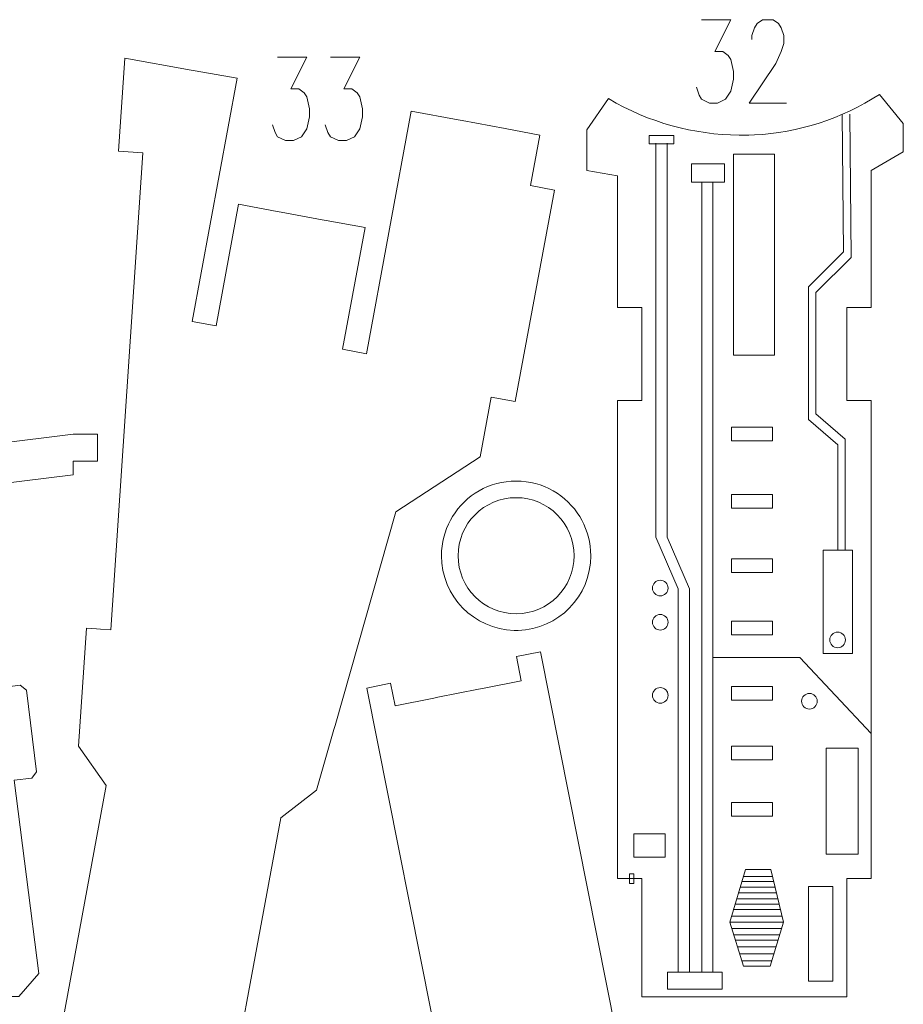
# Model space of a CAD drawing. Header units: inches. Extents: x -6.8 to 7, y -5.3 to 5.3.
# Tile 7 of 7: x 2.3 to 7, y 0 to 5.3. Entities that reach past the tile are written whole.
import ezdxf

# ---------------------------------------------------------------- set-up
doc = ezdxf.new("R2010")
doc.units = ezdxf.units.IN
doc.header["$MEASUREMENT"] = 0
doc.layers.add('Layer 1', color=7, linetype='Continuous')

msp = doc.modelspace()

# ---------------------------------------------------------------- linework, layer by layer
at = {"layer": 'Layer 1', "color": 1, "lineweight": 9}
for points in [[(5.6228, 4.6112), (5.7556, 4.6112), (5.7556, 4.6554), (5.6228, 4.6554), (5.6228, 4.6112)], [(6.0733, 3.4822), (6.2921, 3.4822), (6.2921, 4.5551), (6.0733, 4.5551), (6.0733, 3.4822)], [(5.8494, 4.4054), (6.0265, 4.4054), (6.0265, 4.5044), (5.8494, 4.5044), (5.8494, 4.4054)], [(6.0629, 3.0239), (6.2817, 3.0239), (6.2817, 3.0968), (6.0629, 3.0968), (6.0629, 3.0239)], [(6.0629, 2.6645), (6.2817, 2.6645), (6.2817, 2.7374), (6.0629, 2.7374), (6.0629, 2.6645)], [(6.5525, 1.8885), (6.7088, 1.8885), (6.7088, 2.4406), (6.5525, 2.4406), (6.5525, 1.8885)], [(6.0629, 2.3208), (6.2817, 2.3208), (6.2817, 2.3937), (6.0629, 2.3937), (6.0629, 2.3208)], [(6.0629, 1.9874), (6.2817, 1.9874), (6.2817, 2.0604), (6.0629, 2.0604), (6.0629, 1.9874)], [(6.0629, 1.6385), (6.2817, 1.6385), (6.2817, 1.7114), (6.0629, 1.7114), (6.0629, 1.6385)], [(6.0629, 1.3208), (6.2817, 1.3208), (6.2817, 1.3937), (6.0629, 1.3937), (6.0629, 1.3208)], [(6.5681, 0.8156), (6.74, 0.8156), (6.74, 1.3833), (6.5681, 1.3833), (6.5681, 0.8156)], [(6.0629, 1.0187), (6.2817, 1.0187), (6.2817, 1.0916), (6.0629, 1.0916), (6.0629, 1.0187)], [(5.5421, 0.7999), (5.7088, 0.7999), (5.7088, 0.9249), (5.5421, 0.9249), (5.5421, 0.7999)], [(6.4744, 0.1385), (6.6046, 0.1385), (6.6046, 0.6437), (6.4744, 0.6437), (6.4744, 0.1385)], [(5.7218, 0.0955), (6.0134, 0.0955), (6.0134, 0.1867), (5.7218, 0.1867), (5.7218, 0.0955)]]:
    msp.add_lwpolyline(points, close=True, dxfattribs=at)
at = {"layer": 'Layer 1', "color": 5, "lineweight": 9}
for centre in [(5.6827, 2.2374), (5.6827, 2.0551), (6.6302, 1.961), (5.6827, 1.6645), (6.4796, 1.6333)]:
    msp.add_ellipse(centre, major_axis=(0, 0.0417), ratio=1, dxfattribs=at)
at = {"layer": 'Layer 1', "color": 1, "lineweight": 9}
for points, knots in [([(5.9037, 5.2741), (5.9037, 5.2741), (6.0593, 5.2741), (6.0593, 5.2741), (6.0593, 5.2741), (6.0593, 5.2741), (5.9745, 5.1039), (5.9745, 5.1039), (5.9745, 5.1039), (5.9745, 5.1039), (6.0169, 5.1039), (6.0169, 5.1039), (6.0169, 5.1039), (6.0169, 5.1039), (6.0453, 5.0829), (6.0453, 5.0829), (6.0453, 5.0829), (6.0453, 5.0829), (6.0593, 5.0619), (6.0593, 5.0619), (6.0593, 5.0619), (6.0593, 5.0619), (6.0733, 4.9982), (6.0733, 4.9982), (6.0733, 4.9982), (6.0733, 4.9982), (6.0733, 4.9555), (6.0733, 4.9555), (6.0733, 4.9555), (6.0733, 4.9555), (6.0593, 4.8918), (6.0593, 4.8918), (6.0593, 4.8918), (6.0593, 4.8918), (6.0309, 4.8491), (6.0309, 4.8491), (6.0309, 4.8491), (6.0309, 4.8491), (5.9885, 4.828), (5.9885, 4.828), (5.9885, 4.828), (5.9885, 4.828), (5.9461, 4.828), (5.9461, 4.828), (5.9461, 4.828), (5.9461, 4.828), (5.9037, 4.8491), (5.9037, 4.8491), (5.9037, 4.8491), (5.9037, 4.8491), (5.8897, 4.8707), (5.8897, 4.8707), (5.8897, 4.8707), (5.8897, 4.8707), (5.8757, 4.9128), (5.8757, 4.9128)], [0, 0, 0, 0, 0.066667, 0.066667, 0.066667, 0.066667, 0.133333, 0.133333, 0.133333, 0.133333, 0.2, 0.2, 0.2, 0.2, 0.266667, 0.266667, 0.266667, 0.266667, 0.333333, 0.333333, 0.333333, 0.333333, 0.4, 0.4, 0.4, 0.4, 0.466667, 0.466667, 0.466667, 0.466667, 0.533333, 0.533333, 0.533333, 0.533333, 0.6, 0.6, 0.6, 0.6, 0.666667, 0.666667, 0.666667, 0.666667, 0.733333, 0.733333, 0.733333, 0.733333, 0.8, 0.8, 0.8, 0.8, 0.866667, 0.866667, 0.866667, 0.866667, 1, 1, 1, 1]), ([(6.1726, 5.1677), (6.1726, 5.1677), (6.1726, 5.1893), (6.1726, 5.1893), (6.1726, 5.1893), (6.1726, 5.1893), (6.1866, 5.2314), (6.1866, 5.2314), (6.1866, 5.2314), (6.1866, 5.2314), (6.2006, 5.2531), (6.2006, 5.2531), (6.2006, 5.2531), (6.2006, 5.2531), (6.229, 5.2741), (6.229, 5.2741), (6.229, 5.2741), (6.229, 5.2741), (6.2854, 5.2741), (6.2854, 5.2741), (6.2854, 5.2741), (6.2854, 5.2741), (6.3138, 5.2531), (6.3138, 5.2531), (6.3138, 5.2531), (6.3138, 5.2531), (6.3278, 5.2314), (6.3278, 5.2314), (6.3278, 5.2314), (6.3278, 5.2314), (6.3422, 5.1893), (6.3422, 5.1893), (6.3422, 5.1893), (6.3422, 5.1893), (6.3422, 5.1466), (6.3422, 5.1466), (6.3422, 5.1466), (6.3422, 5.1466), (6.3278, 5.1039), (6.3278, 5.1039), (6.3278, 5.1039), (6.3278, 5.1039), (6.2998, 5.0402), (6.2998, 5.0402), (6.2998, 5.0402), (6.2998, 5.0402), (6.1582, 4.828), (6.1582, 4.828), (6.1582, 4.828), (6.1582, 4.828), (6.3562, 4.828), (6.3562, 4.828)], [0, 0, 0, 0, 0.071429, 0.071429, 0.071429, 0.071429, 0.142857, 0.142857, 0.142857, 0.142857, 0.214286, 0.214286, 0.214286, 0.214286, 0.285714, 0.285714, 0.285714, 0.285714, 0.357143, 0.357143, 0.357143, 0.357143, 0.428571, 0.428571, 0.428571, 0.428571, 0.5, 0.5, 0.5, 0.5, 0.571429, 0.571429, 0.571429, 0.571429, 0.642857, 0.642857, 0.642857, 0.642857, 0.714286, 0.714286, 0.714286, 0.714286, 0.785714, 0.785714, 0.785714, 0.785714, 0.857143, 0.857143, 0.857143, 0.857143, 1, 1, 1, 1]), ([(3.6383, 5.0741), (3.6383, 5.0741), (3.794, 5.0741), (3.794, 5.0741), (3.794, 5.0741), (3.794, 5.0741), (3.7091, 4.904), (3.7091, 4.904), (3.7091, 4.904), (3.7091, 4.904), (3.7516, 4.904), (3.7516, 4.904), (3.7516, 4.904), (3.7516, 4.904), (3.78, 4.883), (3.78, 4.883), (3.78, 4.883), (3.78, 4.883), (3.794, 4.8619), (3.794, 4.8619), (3.794, 4.8619), (3.794, 4.8619), (3.808, 4.7982), (3.808, 4.7982), (3.808, 4.7982), (3.808, 4.7982), (3.808, 4.7555), (3.808, 4.7555), (3.808, 4.7555), (3.808, 4.7555), (3.794, 4.6918), (3.794, 4.6918), (3.794, 4.6918), (3.794, 4.6918), (3.7656, 4.6491), (3.7656, 4.6491), (3.7656, 4.6491), (3.7656, 4.6491), (3.7231, 4.6281), (3.7231, 4.6281), (3.7231, 4.6281), (3.7231, 4.6281), (3.6807, 4.6281), (3.6807, 4.6281), (3.6807, 4.6281), (3.6807, 4.6281), (3.6383, 4.6491), (3.6383, 4.6491), (3.6383, 4.6491), (3.6383, 4.6491), (3.6243, 4.6708), (3.6243, 4.6708), (3.6243, 4.6708), (3.6243, 4.6708), (3.6103, 4.7128), (3.6103, 4.7128)], [0, 0, 0, 0, 0.066667, 0.066667, 0.066667, 0.066667, 0.133333, 0.133333, 0.133333, 0.133333, 0.2, 0.2, 0.2, 0.2, 0.266667, 0.266667, 0.266667, 0.266667, 0.333333, 0.333333, 0.333333, 0.333333, 0.4, 0.4, 0.4, 0.4, 0.466667, 0.466667, 0.466667, 0.466667, 0.533333, 0.533333, 0.533333, 0.533333, 0.6, 0.6, 0.6, 0.6, 0.666667, 0.666667, 0.666667, 0.666667, 0.733333, 0.733333, 0.733333, 0.733333, 0.8, 0.8, 0.8, 0.8, 0.866667, 0.866667, 0.866667, 0.866667, 1, 1, 1, 1]), ([(3.9212, 5.0741), (3.9212, 5.0741), (4.0769, 5.0741), (4.0769, 5.0741), (4.0769, 5.0741), (4.0769, 5.0741), (3.992, 4.904), (3.992, 4.904), (3.992, 4.904), (3.992, 4.904), (4.0345, 4.904), (4.0345, 4.904), (4.0345, 4.904), (4.0345, 4.904), (4.0624, 4.883), (4.0624, 4.883), (4.0624, 4.883), (4.0624, 4.883), (4.0769, 4.8619), (4.0769, 4.8619), (4.0769, 4.8619), (4.0769, 4.8619), (4.0909, 4.7982), (4.0909, 4.7982), (4.0909, 4.7982), (4.0909, 4.7982), (4.0909, 4.7555), (4.0909, 4.7555), (4.0909, 4.7555), (4.0909, 4.7555), (4.0769, 4.6918), (4.0769, 4.6918), (4.0769, 4.6918), (4.0769, 4.6918), (4.0485, 4.6491), (4.0485, 4.6491), (4.0485, 4.6491), (4.0485, 4.6491), (4.006, 4.6281), (4.006, 4.6281), (4.006, 4.6281), (4.006, 4.6281), (3.9636, 4.6281), (3.9636, 4.6281), (3.9636, 4.6281), (3.9636, 4.6281), (3.9212, 4.6491), (3.9212, 4.6491), (3.9212, 4.6491), (3.9212, 4.6491), (3.9072, 4.6708), (3.9072, 4.6708), (3.9072, 4.6708), (3.9072, 4.6708), (3.8928, 4.7128), (3.8928, 4.7128)], [0, 0, 0, 0, 0.066667, 0.066667, 0.066667, 0.066667, 0.133333, 0.133333, 0.133333, 0.133333, 0.2, 0.2, 0.2, 0.2, 0.266667, 0.266667, 0.266667, 0.266667, 0.333333, 0.333333, 0.333333, 0.333333, 0.4, 0.4, 0.4, 0.4, 0.466667, 0.466667, 0.466667, 0.466667, 0.533333, 0.533333, 0.533333, 0.533333, 0.6, 0.6, 0.6, 0.6, 0.666667, 0.666667, 0.666667, 0.666667, 0.733333, 0.733333, 0.733333, 0.733333, 0.8, 0.8, 0.8, 0.8, 0.866667, 0.866667, 0.866667, 0.866667, 1, 1, 1, 1]), ([(6.128, 0.2179), (6.128, 0.2179), (6.0551, 0.4523), (6.0551, 0.4523), (6.0551, 0.4523), (6.0551, 0.4523), (6.1385, 0.7335), (6.1385, 0.7335), (6.1385, 0.7335), (6.1385, 0.7335), (6.2739, 0.7335), (6.2739, 0.7335), (6.2739, 0.7335), (6.2739, 0.7335), (6.3416, 0.4523), (6.3416, 0.4523), (6.3416, 0.4523), (6.3416, 0.4523), (6.27, 0.2179), (6.27, 0.2179), (6.27, 0.2179), (6.27, 0.2179), (6.128, 0.2179), (6.128, 0.2179)], [0, 0, 0, 0, 0.142857, 0.142857, 0.142857, 0.142857, 0.285714, 0.285714, 0.285714, 0.285714, 0.428571, 0.428571, 0.428571, 0.428571, 0.571429, 0.571429, 0.571429, 0.571429, 0.714286, 0.714286, 0.714286, 0.714286, 1, 1, 1, 1])]:
    msp.add_open_spline(points, degree=3, knots=knots, dxfattribs=at)
at = {"layer": 'Layer 1', "lineweight": 9}
for points, knots in [([(3.1761, 5.0049), (3.1761, 5.0049), (2.8225, 5.0683), (2.8225, 5.0683), (2.8225, 5.0683), (2.8225, 5.0683), (2.8224, 5.0678), (2.8224, 5.0678), (2.8224, 5.0678), (2.8224, 5.0678), (2.8224, 5.0678), (2.8224, 5.0678), (2.8224, 5.0678), (2.8224, 5.0678), (2.7889, 4.5715), (2.7889, 4.5715), (2.7889, 4.5715), (2.7889, 4.5715), (2.7889, 4.5715), (2.7889, 4.5715), (2.7889, 4.5715), (2.7889, 4.5715), (2.9186, 4.5627), (2.9186, 4.5627), (2.9186, 4.5627), (2.9186, 4.5627), (2.7465, 2.0148), (2.7465, 2.0148), (2.7465, 2.0148), (2.7465, 2.0148), (2.6928, 2.0184), (2.6928, 2.0184)], [0, 0, 0, 0, 0.111111, 0.111111, 0.111111, 0.111111, 0.222222, 0.222222, 0.222222, 0.222222, 0.333333, 0.333333, 0.333333, 0.333333, 0.444444, 0.444444, 0.444444, 0.444444, 0.555556, 0.555556, 0.555556, 0.555556, 0.666667, 0.666667, 0.666667, 0.666667, 0.777778, 0.777778, 0.777778, 0.777778, 1, 1, 1, 1]), ([(3.6362, 4.2498), (3.6362, 4.2498), (3.4293, 4.2881), (3.4293, 4.2881), (3.4293, 4.2881), (3.4293, 4.2881), (3.3092, 3.6384), (3.3092, 3.6384), (3.3092, 3.6384), (3.3092, 3.6384), (3.1813, 3.662), (3.1813, 3.662), (3.1813, 3.662), (3.1813, 3.662), (3.4215, 4.9609), (3.4215, 4.9609), (3.4215, 4.9609), (3.4215, 4.9609), (3.1978, 5.001), (3.1978, 5.001)], [0, 0, 0, 0, 0.166667, 0.166667, 0.166667, 0.166667, 0.333333, 0.333333, 0.333333, 0.333333, 0.5, 0.5, 0.5, 0.5, 0.666667, 0.666667, 0.666667, 0.666667, 1, 1, 1, 1]), ([(5.5184, 3.7373), (5.5184, 3.7373), (5.4534, 3.7373), (5.4534, 3.7373), (5.4534, 3.7373), (5.4534, 3.7373), (5.4534, 4.4403), (5.4534, 4.4403), (5.4534, 4.4403), (5.4534, 4.4403), (5.2894, 4.4684), (5.2894, 4.4684), (5.2894, 4.4684), (5.2894, 4.4684), (5.2894, 4.6864), (5.2894, 4.6864), (5.2894, 4.6864), (5.2894, 4.6864), (5.4069, 4.8522), (5.4069, 4.8522), (5.4069, 4.8522), (5.6215, 4.7234), (5.8625, 4.6603), (6.1035, 4.6568), (6.1035, 4.6568), (6.1035, 4.6568), (6.1337, 4.6575), (6.1337, 4.6575)], [0, 0, 0, 0, 0.125, 0.125, 0.125, 0.125, 0.25, 0.25, 0.25, 0.25, 0.375, 0.375, 0.375, 0.375, 0.5, 0.5, 0.5, 0.5, 0.625, 0.625, 0.625, 0.625, 0.75, 0.75, 0.75, 0.75, 1, 1, 1, 1]), ([(6.1559, 4.658), (6.1559, 4.658), (6.1861, 4.6587), (6.1861, 4.6587), (6.1861, 4.6587), (6.4195, 4.6706), (6.65, 4.7433), (6.854, 4.8746), (6.854, 4.8746), (6.854, 4.8746), (6.9811, 4.7187), (6.9811, 4.7187), (6.9811, 4.7187), (6.9811, 4.7187), (6.9811, 4.5682), (6.9811, 4.5682), (6.9811, 4.5682), (6.9811, 4.5682), (6.8091, 4.4679), (6.8091, 4.4679), (6.8091, 4.4679), (6.8091, 4.4679), (6.8091, 3.7373), (6.8091, 3.7373), (6.8091, 3.7373), (6.8091, 3.7373), (6.7558, 3.7373), (6.7558, 3.7373)], [0, 0, 0, 0, 0.125, 0.125, 0.125, 0.125, 0.25, 0.25, 0.25, 0.25, 0.375, 0.375, 0.375, 0.375, 0.5, 0.5, 0.5, 0.5, 0.625, 0.625, 0.625, 0.625, 0.75, 0.75, 0.75, 0.75, 1, 1, 1, 1]), ([(4.6034, 4.739), (4.6034, 4.739), (4.3526, 4.7854), (4.3526, 4.7854), (4.3526, 4.7854), (4.3526, 4.7854), (4.113, 3.4898), (4.113, 3.4898), (4.113, 3.4898), (4.113, 3.4898), (3.9852, 3.5134), (3.9852, 3.5134), (3.9852, 3.5134), (3.9852, 3.5134), (4.1053, 4.1631), (4.1053, 4.1631), (4.1053, 4.1631), (4.1053, 4.1631), (3.8984, 4.2013), (3.8984, 4.2013)], [0, 0, 0, 0, 0.166667, 0.166667, 0.166667, 0.166667, 0.333333, 0.333333, 0.333333, 0.333333, 0.5, 0.5, 0.5, 0.5, 0.666667, 0.666667, 0.666667, 0.666667, 1, 1, 1, 1]), ([(3.945, 1.5037), (3.945, 1.5037), (4.2706, 2.6456), (4.2706, 2.6456), (4.2706, 2.6456), (4.2706, 2.6456), (4.7209, 2.9394), (4.7209, 2.9394), (4.7209, 2.9394), (4.7209, 2.9394), (4.7798, 3.2575), (4.7798, 3.2575), (4.7798, 3.2575), (4.7798, 3.2575), (4.908, 3.2338), (4.908, 3.2338), (4.908, 3.2338), (4.908, 3.2338), (5.117, 4.3642), (5.117, 4.3642), (5.117, 4.3642), (5.117, 4.3642), (4.9888, 4.3879), (4.9888, 4.3879), (4.9888, 4.3879), (4.9888, 4.3879), (5.0387, 4.658), (5.0387, 4.658), (5.0387, 4.658), (5.0387, 4.658), (4.854, 4.6922), (4.854, 4.6922), (4.854, 4.6922), (4.854, 4.6922), (4.8542, 4.6926), (4.8542, 4.6926), (4.8542, 4.6926), (4.8542, 4.6926), (4.6251, 4.735), (4.6251, 4.735)], [0, 0, 0, 0, 0.090909, 0.090909, 0.090909, 0.090909, 0.181818, 0.181818, 0.181818, 0.181818, 0.272727, 0.272727, 0.272727, 0.272727, 0.363636, 0.363636, 0.363636, 0.363636, 0.454545, 0.454545, 0.454545, 0.454545, 0.545455, 0.545455, 0.545455, 0.545455, 0.636364, 0.636364, 0.636364, 0.636364, 0.727273, 0.727273, 0.727273, 0.727273, 0.818182, 0.818182, 0.818182, 0.818182, 1, 1, 1, 1]), ([(5.4545, 2.1243), (5.4545, 2.1243), (5.4545, 3.2399), (5.4545, 3.2399), (5.4545, 3.2399), (5.4545, 3.2399), (5.5836, 3.2399), (5.5836, 3.2399), (5.5836, 3.2399), (5.5836, 3.2399), (5.5834, 3.7373), (5.5834, 3.7373), (5.5834, 3.7373), (5.5834, 3.7373), (5.5406, 3.7373), (5.5406, 3.7373)], [0, 0, 0, 0, 0.2, 0.2, 0.2, 0.2, 0.4, 0.4, 0.4, 0.4, 0.6, 0.6, 0.6, 0.6, 1, 1, 1, 1]), ([(6.7337, 3.7373), (6.7337, 3.7373), (6.6791, 3.7373), (6.6791, 3.7373), (6.6791, 3.7373), (6.6791, 3.7373), (6.6791, 3.2399), (6.6791, 3.2399), (6.6791, 3.2399), (6.6791, 3.2399), (6.8091, 3.2399), (6.8091, 3.2399), (6.8091, 3.2399), (6.8091, 3.2399), (6.8091, 2.1243), (6.8091, 2.1243)], [0, 0, 0, 0, 0.2, 0.2, 0.2, 0.2, 0.4, 0.4, 0.4, 0.4, 0.6, 0.6, 0.6, 0.6, 1, 1, 1, 1]), ([(2.1148, 0.0557), (2.1148, 0.0557), (2.2557, 0.0557), (2.2557, 0.0557), (2.2557, 0.0557), (2.2557, 0.0557), (2.3628, 0.1794), (2.3628, 0.1794), (2.3628, 0.1794), (2.3628, 0.1794), (2.23, 1.2108), (2.23, 1.2108), (2.23, 1.2108), (2.23, 1.2108), (2.3249, 1.2226), (2.3249, 1.2226), (2.3249, 1.2226), (2.3249, 1.2226), (2.3509, 1.2561), (2.3509, 1.2561), (2.3509, 1.2561), (2.3509, 1.2561), (2.2962, 1.6927), (2.2962, 1.6927), (2.2962, 1.6927), (2.2962, 1.6927), (2.2628, 1.7188), (2.2628, 1.7188), (2.2628, 1.7188), (2.2628, 1.7188), (2.1662, 1.7067), (2.1662, 1.7067), (2.1662, 1.7067), (2.1662, 1.7067), (2.0577, 2.5489), (2.0577, 2.5489), (2.0577, 2.5489), (2.0577, 2.5489), (2.1849, 2.5649), (2.1849, 2.5649), (2.1849, 2.5649), (2.1849, 2.5649), (2.1562, 2.7937), (2.1562, 2.7937), (2.1562, 2.7937), (2.1562, 2.7937), (2.546, 2.8425), (2.546, 2.8425), (2.546, 2.8425), (2.546, 2.8425), (2.546, 2.9156), (2.546, 2.9156), (2.546, 2.9156), (2.546, 2.9156), (2.6767, 2.9156), (2.6767, 2.9156), (2.6767, 2.9156), (2.6767, 2.9156), (2.6767, 3.0603), (2.6767, 3.0603), (2.6767, 3.0603), (2.6767, 3.0603), (2.546, 3.0603), (2.546, 3.0603), (2.546, 3.0603), (2.546, 3.0603), (2.1294, 3.0081), (2.1294, 3.0081), (2.1294, 3.0081), (2.1294, 3.0081), (2.1265, 3.0312), (2.1265, 3.0312), (2.1265, 3.0312), (2.1265, 3.0312), (2.093, 3.0573), (2.093, 3.0573), (2.093, 3.0573), (2.093, 3.0573), (2.0544, 3.0524), (2.0544, 3.0524)], [0, 0, 0, 0, 0.047619, 0.047619, 0.047619, 0.047619, 0.095238, 0.095238, 0.095238, 0.095238, 0.142857, 0.142857, 0.142857, 0.142857, 0.190476, 0.190476, 0.190476, 0.190476, 0.238095, 0.238095, 0.238095, 0.238095, 0.285714, 0.285714, 0.285714, 0.285714, 0.333333, 0.333333, 0.333333, 0.333333, 0.380952, 0.380952, 0.380952, 0.380952, 0.428571, 0.428571, 0.428571, 0.428571, 0.47619, 0.47619, 0.47619, 0.47619, 0.52381, 0.52381, 0.52381, 0.52381, 0.571429, 0.571429, 0.571429, 0.571429, 0.619048, 0.619048, 0.619048, 0.619048, 0.666667, 0.666667, 0.666667, 0.666667, 0.714286, 0.714286, 0.714286, 0.714286, 0.761905, 0.761905, 0.761905, 0.761905, 0.809524, 0.809524, 0.809524, 0.809524, 0.857143, 0.857143, 0.857143, 0.857143, 0.904762, 0.904762, 0.904762, 0.904762, 1, 1, 1, 1]), ([(5.2524, 2.6195), (5.1821, 2.7335), (5.0562, 2.8095), (4.9124, 2.8095), (4.9124, 2.8095), (4.7687, 2.8095), (4.6428, 2.7335), (4.5725, 2.6195)], [0, 0, 0, 0, 0.333333, 0.333333, 0.333333, 0.333333, 1, 1, 1, 1]), ([(5.2225, 2.4105), (5.2225, 2.5817), (5.0836, 2.7205), (4.9124, 2.7205), (4.9124, 2.7205), (4.7412, 2.7205), (4.6024, 2.5817), (4.6024, 2.4105), (4.6024, 2.4105), (4.6024, 2.2393), (4.7412, 2.1005), (4.9124, 2.1005), (4.9124, 2.1005), (5.0836, 2.1005), (5.2225, 2.2393), (5.2225, 2.4105)], [0, 0, 0, 0, 0.2, 0.2, 0.2, 0.2, 0.4, 0.4, 0.4, 0.4, 0.6, 0.6, 0.6, 0.6, 1, 1, 1, 1]), ([(4.5614, 2.6004), (4.5308, 2.5439), (4.5134, 2.4792), (4.5134, 2.4105), (4.5134, 2.4105), (4.5134, 2.1938), (4.6861, 2.0175), (4.9014, 2.0116)], [0, 0, 0, 0, 0.333333, 0.333333, 0.333333, 0.333333, 1, 1, 1, 1]), ([(4.9235, 2.0116), (5.1388, 2.0175), (5.3114, 2.1938), (5.3114, 2.4105), (5.3114, 2.4105), (5.3114, 2.4792), (5.2941, 2.5439), (5.2635, 2.6004)], [0, 0, 0, 0, 0.333333, 0.333333, 0.333333, 0.333333, 1, 1, 1, 1]), ([(6.7337, 0.6857), (6.7337, 0.6857), (6.6791, 0.6857), (6.6791, 0.6857), (6.6791, 0.6857), (6.6791, 0.6857), (6.6791, 0.054), (6.6791, 0.054), (6.6791, 0.054), (6.6791, 0.054), (5.5848, 0.054), (5.5848, 0.054), (5.5848, 0.054), (5.5848, 0.054), (5.5846, 0.6857), (5.5846, 0.6857), (5.5846, 0.6857), (5.5846, 0.6857), (5.4545, 0.6857), (5.4545, 0.6857), (5.4545, 0.6857), (5.4545, 0.6857), (5.4545, 2.1022), (5.4545, 2.1022)], [0, 0, 0, 0, 0.142857, 0.142857, 0.142857, 0.142857, 0.285714, 0.285714, 0.285714, 0.285714, 0.428571, 0.428571, 0.428571, 0.428571, 0.571429, 0.571429, 0.571429, 0.571429, 0.714286, 0.714286, 0.714286, 0.714286, 1, 1, 1, 1]), ([(6.8091, 2.1022), (6.8091, 2.1022), (6.8091, 0.6857), (6.8091, 0.6857), (6.8091, 0.6857), (6.8091, 0.6857), (6.7558, 0.6857), (6.7558, 0.6857)], [0, 0, 0, 0, 0.333333, 0.333333, 0.333333, 0.333333, 1, 1, 1, 1]), ([(2.6707, 2.0199), (2.6707, 2.0199), (2.6169, 2.0235), (2.6169, 2.0235), (2.6169, 2.0235), (2.6169, 2.0235), (2.6169, 2.0231), (2.6169, 2.0231), (2.6169, 2.0231), (2.6169, 2.0231), (2.6168, 2.0231), (2.6168, 2.0231), (2.6168, 2.0231), (2.6168, 2.0231), (2.5742, 1.3926), (2.5742, 1.3926), (2.5742, 1.3926), (2.5742, 1.3926), (2.723, 1.1833), (2.723, 1.1833), (2.723, 1.1833), (2.723, 1.1833), (2.3492, -0.8388), (2.3492, -0.8388), (2.3492, -0.8388), (2.3492, -0.8388), (2.477, -0.8624), (2.477, -0.8624), (2.477, -0.8624), (2.477, -0.8624), (2.4993, -0.7419), (2.4993, -0.7419), (2.4993, -0.7419), (2.4993, -0.7419), (2.7063, -0.7802), (2.7063, -0.7802)], [0, 0, 0, 0, 0.1, 0.1, 0.1, 0.1, 0.2, 0.2, 0.2, 0.2, 0.3, 0.3, 0.3, 0.3, 0.4, 0.4, 0.4, 0.4, 0.5, 0.5, 0.5, 0.5, 0.6, 0.6, 0.6, 0.6, 0.7, 0.7, 0.7, 0.7, 0.8, 0.8, 0.8, 0.8, 1, 1, 1, 1]), ([(4.7336, 1.7017), (4.7336, 1.7017), (4.94, 1.7428), (4.94, 1.7428), (4.94, 1.7428), (4.94, 1.7428), (4.9144, 1.8717), (4.9144, 1.8717), (4.9144, 1.8717), (4.9144, 1.8717), (5.0419, 1.897), (5.0419, 1.897), (5.0419, 1.897), (5.0419, 1.897), (5.4445, -0.1285), (5.4445, -0.1285), (5.4445, -0.1285), (5.4445, -0.1285), (5.638, -0.2723), (5.638, -0.2723), (5.638, -0.2723), (5.638, -0.2723), (5.8531, -0.9901), (5.8531, -0.9901)], [0, 0, 0, 0, 0.142857, 0.142857, 0.142857, 0.142857, 0.285714, 0.285714, 0.285714, 0.285714, 0.428571, 0.428571, 0.428571, 0.428571, 0.571429, 0.571429, 0.571429, 0.571429, 0.714286, 0.714286, 0.714286, 0.714286, 1, 1, 1, 1]), ([(4.4741, -1.1505), (4.4741, -1.1505), (4.4203, -1.1549), (4.4203, -1.1549), (4.4203, -1.1549), (4.4203, -1.1549), (4.4203, -1.1544), (4.4203, -1.1544), (4.4203, -1.1544), (4.4203, -1.1544), (4.4202, -1.1544), (4.4202, -1.1544), (4.4202, -1.1544), (4.4202, -1.1544), (4.3692, -0.5245), (4.3692, -0.5245), (4.3692, -0.5245), (4.3692, -0.5245), (4.5152, -0.3133), (4.5152, -0.3133), (4.5152, -0.3133), (4.5152, -0.3133), (4.1143, 1.7036), (4.1143, 1.7036), (4.1143, 1.7036), (4.1143, 1.7036), (4.2418, 1.7289), (4.2418, 1.7289), (4.2418, 1.7289), (4.2418, 1.7289), (4.2657, 1.6087), (4.2657, 1.6087), (4.2657, 1.6087), (4.2657, 1.6087), (4.4721, 1.6498), (4.4721, 1.6498)], [0, 0, 0, 0, 0.1, 0.1, 0.1, 0.1, 0.2, 0.2, 0.2, 0.2, 0.3, 0.3, 0.3, 0.3, 0.4, 0.4, 0.4, 0.4, 0.5, 0.5, 0.5, 0.5, 0.6, 0.6, 0.6, 0.6, 0.7, 0.7, 0.7, 0.7, 0.8, 0.8, 0.8, 0.8, 1, 1, 1, 1]), ([(2.9684, -0.8286), (2.9684, -0.8286), (3.1753, -0.8669), (3.1753, -0.8669), (3.1753, -0.8669), (3.1753, -0.8669), (3.1515, -0.9961), (3.1515, -0.9961), (3.1515, -0.9961), (3.1515, -0.9961), (3.2793, -1.0197), (3.2793, -1.0197), (3.2793, -1.0197), (3.2793, -1.0197), (3.6547, 1.011), (3.6547, 1.011), (3.6547, 1.011), (3.6547, 1.011), (3.8463, 1.1574), (3.8463, 1.1574), (3.8463, 1.1574), (3.8463, 1.1574), (3.939, 1.4824), (3.939, 1.4824)], [0, 0, 0, 0, 0.142857, 0.142857, 0.142857, 0.142857, 0.285714, 0.285714, 0.285714, 0.285714, 0.428571, 0.428571, 0.428571, 0.428571, 0.571429, 0.571429, 0.571429, 0.571429, 0.714286, 0.714286, 0.714286, 0.714286, 1, 1, 1, 1])]:
    msp.add_open_spline(points, degree=3, knots=knots, dxfattribs=at)
at = {"layer": 'Layer 1', "color": 1, "lineweight": 9}
for points in [[(3.1761, 5.0053), (3.1761, 5.0053), (3.1979, 5.0013), (3.1979, 5.0013)], [(4.6034, 4.739), (4.6034, 4.739), (4.6251, 4.7349), (4.6251, 4.7349)], [(6.1337, 4.6578), (6.1337, 4.6578), (6.1559, 4.6578), (6.1559, 4.6578)], [(3.6362, 4.2498), (3.6362, 4.2498), (3.658, 4.2458), (3.658, 4.2458)], [(3.8766, 4.2054), (3.8766, 4.2054), (3.8984, 4.2013), (3.8984, 4.2013)], [(5.5184, 3.7373), (5.5184, 3.7373), (5.5406, 3.7373), (5.5406, 3.7373)], [(6.7337, 3.7373), (6.7337, 3.7373), (6.7558, 3.7373), (6.7558, 3.7373)], [(4.5724, 2.6196), (4.5724, 2.6196), (4.5613, 2.6004), (4.5613, 2.6004)], [(5.2635, 2.6004), (5.2635, 2.6004), (5.2525, 2.6196), (5.2525, 2.6196)], [(5.4545, 2.1022), (5.4545, 2.1022), (5.4545, 2.1243), (5.4545, 2.1243)], [(6.8091, 2.1022), (6.8091, 2.1022), (6.8091, 2.1243), (6.8091, 2.1243)], [(2.6707, 2.0199), (2.6707, 2.0199), (2.6928, 2.0184), (2.6928, 2.0184)], [(4.9014, 2.0115), (4.9014, 2.0115), (4.9235, 2.0115), (4.9235, 2.0115)], [(4.7119, 1.6974), (4.7119, 1.6974), (4.7336, 1.7017), (4.7336, 1.7017)], [(4.4721, 1.6498), (4.4721, 1.6498), (4.4938, 1.6541), (4.4938, 1.6541)], [(3.939, 1.4824), (3.939, 1.4824), (3.9451, 1.5037), (3.9451, 1.5037)], [(5.5184, 0.6857), (5.5184, 0.6857), (5.5406, 0.6857), (5.5406, 0.6857)], [(6.7337, 0.6857), (6.7337, 0.6857), (6.7558, 0.6857), (6.7558, 0.6857)]]:
    msp.add_open_spline(points, degree=3, dxfattribs=at)
at = {"layer": 'Layer 1', "color": 5, "lineweight": 9}
for points, knots in [([(6.6306, 2.4406), (6.6306, 2.4406), (6.6306, 3.0031), (6.6306, 3.0031), (6.6306, 3.0031), (6.6306, 3.0031), (6.4744, 3.1385), (6.4744, 3.1385), (6.4744, 3.1385), (6.4744, 3.1385), (6.4744, 3.8468), (6.4744, 3.8468), (6.4744, 3.8468), (6.4744, 3.8468), (6.6619, 4.0343), (6.6619, 4.0343), (6.6619, 4.0343), (6.6619, 4.0343), (6.6552, 4.7685), (6.6552, 4.7685)], [0, 0, 0, 0, 0.166667, 0.166667, 0.166667, 0.166667, 0.333333, 0.333333, 0.333333, 0.333333, 0.5, 0.5, 0.5, 0.5, 0.666667, 0.666667, 0.666667, 0.666667, 1, 1, 1, 1]), ([(6.6706, 2.4406), (6.6706, 2.4406), (6.6706, 3.0331), (6.6706, 3.0331), (6.6706, 3.0331), (6.6706, 3.0331), (6.5144, 3.1685), (6.5144, 3.1685), (6.5144, 3.1685), (6.5144, 3.1685), (6.5144, 3.8168), (6.5144, 3.8168), (6.5144, 3.8168), (6.5144, 3.8168), (6.7019, 4.0043), (6.7019, 4.0043), (6.7019, 4.0043), (6.7019, 4.0043), (6.6952, 4.7685), (6.6952, 4.7685)], [0, 0, 0, 0, 0.166667, 0.166667, 0.166667, 0.166667, 0.333333, 0.333333, 0.333333, 0.333333, 0.5, 0.5, 0.5, 0.5, 0.666667, 0.666667, 0.666667, 0.666667, 1, 1, 1, 1]), ([(5.779, 0.1867), (5.779, 0.1867), (5.779, 2.2336), (5.779, 2.2336), (5.779, 2.2336), (5.779, 2.2336), (5.6592, 2.5096), (5.6592, 2.5096), (5.6592, 2.5096), (5.6592, 2.5096), (5.6592, 4.6138), (5.6592, 4.6138)], [0, 0, 0, 0, 0.25, 0.25, 0.25, 0.25, 0.5, 0.5, 0.5, 0.5, 1, 1, 1, 1]), ([(5.839, 0.1867), (5.839, 0.1867), (5.839, 2.2336), (5.839, 2.2336), (5.839, 2.2336), (5.839, 2.2336), (5.7192, 2.5096), (5.7192, 2.5096), (5.7192, 2.5096), (5.7192, 2.5096), (5.7192, 4.6138), (5.7192, 4.6138)], [0, 0, 0, 0, 0.25, 0.25, 0.25, 0.25, 0.5, 0.5, 0.5, 0.5, 1, 1, 1, 1]), ([(5.964, 1.8676), (5.964, 1.8676), (6.4275, 1.8676), (6.4275, 1.8676), (6.4275, 1.8676), (6.4275, 1.8676), (6.8091, 1.4614), (6.8091, 1.4614)], [0, 0, 0, 0, 0.333333, 0.333333, 0.333333, 0.333333, 1, 1, 1, 1])]:
    msp.add_open_spline(points, degree=3, knots=knots, dxfattribs=at)
for points in [[(5.904, 4.4054), (5.904, 4.4054), (5.904, 0.1867), (5.904, 0.1867)], [(5.964, 4.4054), (5.964, 4.4054), (5.964, 0.1867), (5.964, 0.1867)], [(6.2825, 0.6976), (6.2825, 0.6976), (6.1283, 0.6976), (6.1283, 0.6976)], [(6.2963, 0.6402), (6.2963, 0.6402), (6.1099, 0.6402), (6.1099, 0.6402)], [(6.1196, 0.6699), (6.1196, 0.6699), (6.289, 0.6699), (6.289, 0.6699)], [(6.1017, 0.6094), (6.1017, 0.6094), (6.3022, 0.6094), (6.3022, 0.6094)], [(6.0835, 0.5482), (6.0835, 0.5482), (6.3186, 0.5482), (6.3186, 0.5482)], [(6.3114, 0.5776), (6.3114, 0.5776), (6.0921, 0.5776), (6.0921, 0.5776)], [(6.065, 0.4858), (6.065, 0.4858), (6.3326, 0.4858), (6.3326, 0.4858)], [(6.3251, 0.5207), (6.3251, 0.5207), (6.0715, 0.5207), (6.0715, 0.5207)], [(6.3416, 0.4523), (6.3416, 0.4523), (6.0571, 0.4523), (6.0571, 0.4523)], [(6.0655, 0.4188), (6.0655, 0.4188), (6.3312, 0.4188), (6.3312, 0.4188)], [(6.3211, 0.3854), (6.3211, 0.3854), (6.0753, 0.3854), (6.0753, 0.3854)], [(6.0851, 0.3559), (6.0851, 0.3559), (6.3116, 0.3559), (6.3116, 0.3559)], [(6.3014, 0.3207), (6.3014, 0.3207), (6.0957, 0.3207), (6.0957, 0.3207)], [(6.1074, 0.2844), (6.1074, 0.2844), (6.2905, 0.2844), (6.2905, 0.2844)], [(6.1192, 0.2463), (6.1192, 0.2463), (6.2789, 0.2463), (6.2789, 0.2463)]]:
    msp.add_open_spline(points, degree=3, dxfattribs=at)
at = {"layer": 'Layer 1', "lineweight": 9}
for points in [[(3.8766, 4.2054), (3.8766, 4.2054), (3.658, 4.2458), (3.658, 4.2458)], [(4.4938, 1.6541), (4.4938, 1.6541), (4.7119, 1.6974), (4.7119, 1.6974)]]:
    msp.add_open_spline(points, degree=3, dxfattribs=at)
at = {"layer": 'Layer 1', "color": 2, "lineweight": 9}
msp.add_open_spline([(5.5184, 0.7117), (5.5184, 0.7117), (5.5406, 0.7117), (5.5406, 0.7117), (5.5406, 0.7117), (5.5406, 0.7117), (5.5406, 0.6596), (5.5406, 0.6596), (5.5406, 0.6596), (5.5406, 0.6596), (5.5184, 0.6596), (5.5184, 0.6596), (5.5184, 0.6596), (5.5184, 0.6596), (5.5184, 0.7117), (5.5184, 0.7117)], degree=3, knots=[0, 0, 0, 0, 0.2, 0.2, 0.2, 0.2, 0.4, 0.4, 0.4, 0.4, 0.6, 0.6, 0.6, 0.6, 1, 1, 1, 1], dxfattribs=at)

doc.saveas('drawing.dxf')
